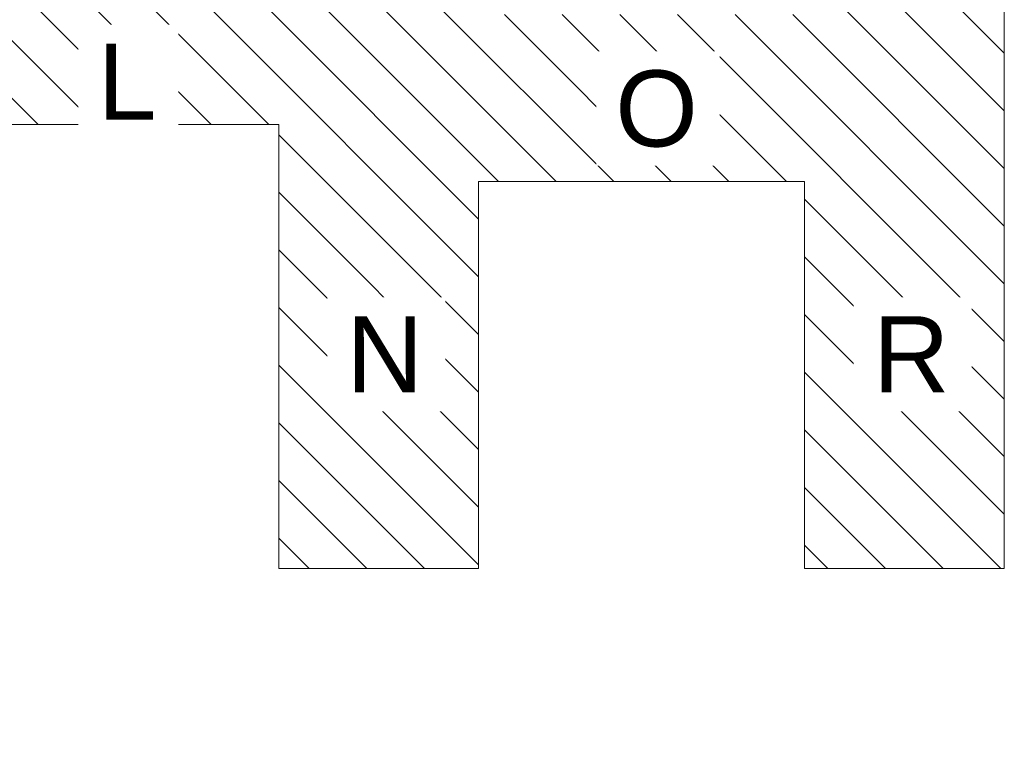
# Model space of a CAD drawing. Header units: centimetres. Extents: x -1434 to 23895, y -8842 to 3590.
# Tile 45 of 75: x 13776 to 21023, y -8842 to -3383. Entities that reach past the tile are written whole.
import ezdxf

# ---------------------------------------------------------------- set-up
doc = ezdxf.new("R2010")
doc.units = ezdxf.units.CM
for name, color, linetype, lineweight in [('A-DETL-GENF', 92, 'Continuous', 13), ('A-DETL-MEDM', 33, 'Continuous', 13), ('G-ANNO-TEXT', 231, 'Continuous', 13)]:
    doc.layers.add(name, color=color, linetype=linetype, lineweight=lineweight)
doc.styles.add('Arial_8', font='arial.ttf', dxfattribs={"height": 560})

msp = doc.modelspace()

# ---------------------------------------------------------------- hatches: boundary and pattern name
at = {"layer": 'A-DETL-GENF', "lineweight": 18}
h = msp.add_hatch(dxfattribs=at)
h.set_pattern_fill('FP_1', color=250, style=0, pattern_type=2)
h.set_pattern_definition([(315, (11877.47, 0), (212.132, 212.132), [])])
h.paths.add_polyline_path([(6506, -8842), (7496, -8842), (7856, -6952), (6506, -6952), (6386, -7582), (6506, -7582), (6386, -8212), (6506, -8212), (6386, -8842)], flags=0)
h.paths.add_polyline_path([(21023, -7423), (21023, -469), (20933, -469), (20933, 758), (19853, 758), (19853, 1054), (13283, 1054), (13283, -442), (15683, -442), (15683, -3319), (13283, -3319), (13283, -4155), (15683, -4155), (15683, -7423), (17153, -7423), (17153, -4573), (19553, -4573), (19553, -7423)], flags=0)
h.paths.add_polyline_path([(12324, -7135), (13136, -7135), (13136, -4225), (12356, -4225), (12356, -6025), (6506, -6025), (6506, -6925), (8156, -6925), (8156, -7135), (11954, -7135)], flags=0)
h.paths.add_polyline_path([(10524, -4155), (12324, -4155), (12324, -2655), (6324, -2655), (6324, -3135), (3287, -3135), (3287, -4155), (8124, -4155), (8124, -3581), (10524, -3581)], flags=0)
h.paths.add_polyline_path([(17153, -3346), (17153, -288), (19553, -288), (19553, -3346)], flags=0)
h.paths.add_polyline_path([(11954, -1215), (11954, 465), (3887, 465), (3887, -735), (6324, -735), (6324, -1215)], flags=0)

# ---------------------------------------------------------------- linework, layer by layer
at = {"layer": 'A-DETL-MEDM', "lineweight": 9}
for p, q in [((21023, -7423), (21023, -469)), ((10524, -4155), (15683, -4155)), ((15683, -4155), (15683, -7423)), ((17153, -7423), (17153, -4573)), ((17153, -4573), (19553, -4573)), ((19553, -4573), (19553, -7423)), ((15683, -7423), (17153, -7423)), ((19553, -7423), (21023, -7423))]:
    msp.add_line(p, q, dxfattribs=at)

# ---------------------------------------------------------------- next in the draw order: texts
at = {"layer": 'G-ANNO-TEXT', "color": 7, "char_height": 560, "attachment_point": 1, "line_spacing_factor": 0.936439, "style": 'Arial_8', "bg_fill": 3, "box_fill_scale": 1.25, "bg_fill_color": 256, "bg_fill_true_color": 13158600, "bg_fill_transparency": 0}
for s, insert, width in [('\\pxt4.53571,9.07143,13.60714,18.14286,22.67857,27.21429,31.75,36.28571,40.82143,45.35714,49.89286,54.42857,58.96429,63.5,68.03571,72.57143,77.10714,81.64286,86.17857,90.71429,95.25,99.78571,104.32143,108.85714,113.39286,117.92857,122.46429,127,131.53571,136.07143,140.60714,145.14286;{L}', (14348.5, -3560.1), 454.5), ('\\pxt4.53571,9.07143,13.60714,18.14286,22.67857,27.21429,31.75,36.28571,40.82143,45.35714,49.89286,54.42857,58.96429,63.5,68.03571,72.57143,77.10714,81.64286,86.17857,90.71429,95.25,99.78571,104.32143,108.85714,113.39286,117.92857,122.46429,127,131.53571,136.07143,140.60714,145.14286;{O}', (18159.3, -3756.5), 628.22), ('\\pxt4.53571,9.07143,13.60714,18.14286,22.67857,27.21429,31.75,36.28571,40.82143,45.35714,49.89286,54.42857,58.96429,63.5,68.03571,72.57143,77.10714,81.64286,86.17857,90.71429,95.25,99.78571,104.32143,108.85714,113.39286,117.92857,122.46429,127,131.53571,136.07143,140.60714,145.14286;{N}', (16180.8, -5565.6), 587.82), ('\\pxt4.53571,9.07143,13.60714,18.14286,22.67857,27.21429,31.75,36.28571,40.82143,45.35714,49.89286,54.42857,58.96429,63.5,68.03571,72.57143,77.10714,81.64286,86.17857,90.71429,95.25,99.78571,104.32143,108.85714,113.39286,117.92857,122.46429,127,131.53571,136.07143,140.60714,145.14286;{R}', (20055.1, -5565.6), 587.82)]:
    msp.add_mtext(s, dxfattribs=dict(at, insert=insert, width=width))

doc.saveas('drawing.dxf')
